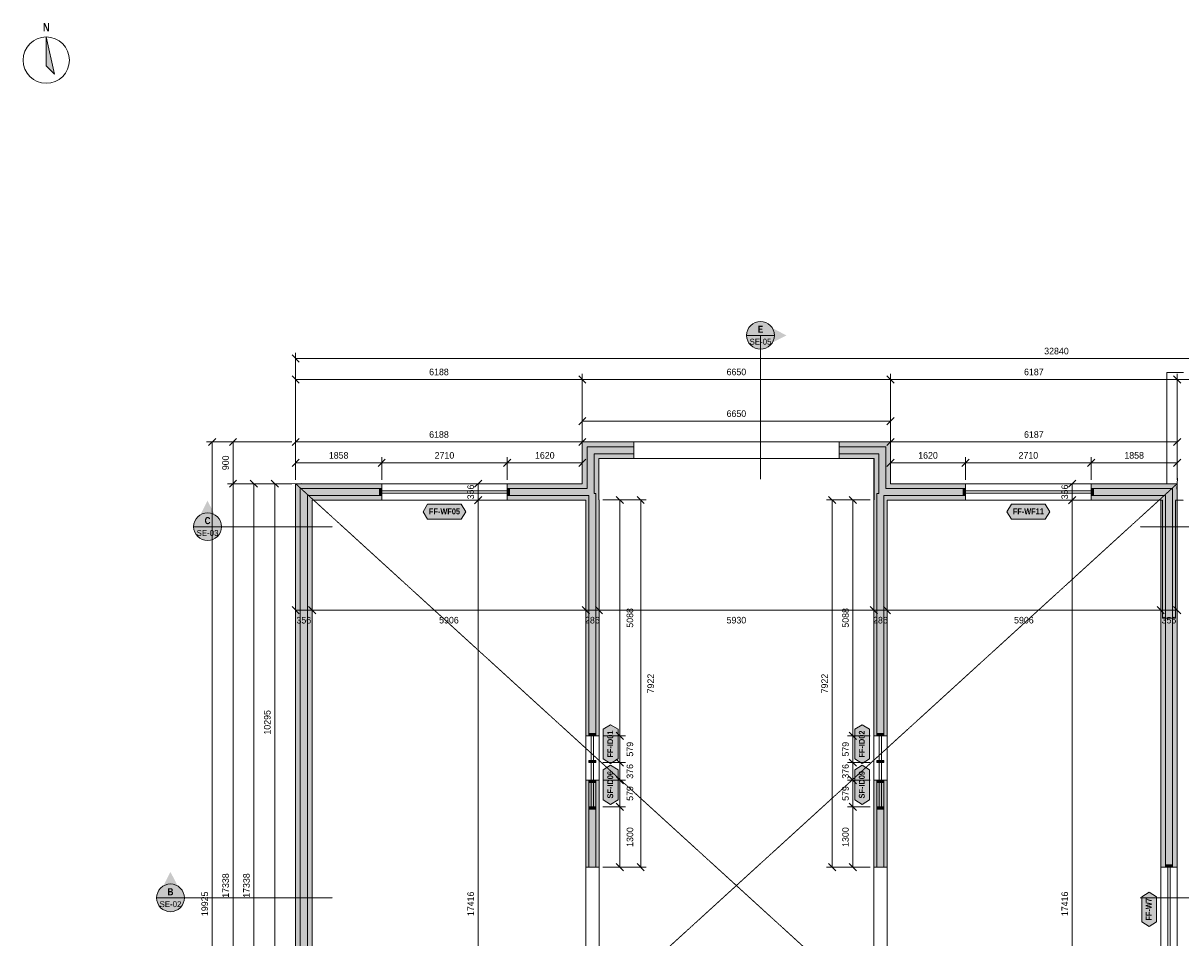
# Model space of a CAD drawing. Header units: millimetres. Extents: x -6015 to 39085, y -10454 to 29228.
# Tile 2 of 4: x -5915 to 19069, y 9194 to 28926. Entities that reach past the tile are written whole.
import ezdxf
from ezdxf.enums import TextEntityAlignment as Align

# ---------------------------------------------------------------- set-up
doc = ezdxf.new("R2010")
doc.units = ezdxf.units.MM
doc.linetypes.add('DASHED', pattern=[1.524, 1.27, -0.254])
for name, color, linetype in [('FILL-C_B2B2B5', 7, 'Continuous'), ('FILL-EPS', 7, 'Continuous'), ('FILL-INK', 7, 'Continuous'), ('FILL-RED', 7, 'Continuous'), ('FILL-TEAL_DK', 7, 'Continuous'), ('FILL-WHITE', 7, 'Continuous'), ('LINE-C_85297A', 7, 'Continuous'), ('LINE-C_85297A-DASH', 7, 'DASHED'), ('LINE-INK', 7, 'Continuous'), ('LINE-RED', 7, 'Continuous'), ('LINE-RED-DASH', 7, 'DASHED'), ('LINE-STEEL_GREY', 7, 'Continuous'), ('LINE-STEEL_GREY-DASH', 7, 'DASHED'), ('LINE-TEAL_DK', 7, 'Continuous'), ('TEXT-INK', 7, 'Continuous'), ('TEXT-RED', 7, 'Continuous'), ('TEXT-TEAL_DK', 7, 'Continuous')]:
    doc.layers.add(name, color=color, linetype=linetype)
doc.styles.add('OpenSansCondensed-Bold', font='OpenSansCondensed-Bold.ttf')

msp = doc.modelspace()

# ---------------------------------------------------------------- hatches: boundary and pattern name
at = {"layer": 'FILL-C_B2B2B5', "true_color": 0xb2b2b5}
h = msp.add_hatch(color=253, dxfattribs=at)
h.dxf.hatch_style = 1
h.paths.add_polyline_path([(7261, 19637), (6407, 19637), (6407, 18783), (6446, 18783), (6446, 13552), (6294, 13552), (6294, 18737), (4533, 18737), (4533, 18889), (6255, 18889), (6255, 19789), (7261, 19789)])
h = msp.add_hatch(color=253, dxfattribs=at)
h.dxf.hatch_style = 1
h.paths.add_polyline_path([(11696, 19789), (12702, 19789), (12702, 18889), (14422, 18889), (14422, 18737), (12662, 18737), (12662, 13552), (12510, 13552), (12510, 18783), (12549, 18783), (12549, 19637), (11696, 19637)])
h = msp.add_hatch(color=253, dxfattribs=at)
h.dxf.hatch_style = 1
h.paths.add_polyline_path([(8235, 67), (7267, 67), (7267, 1755), (5052, 1755), (5052, 967), (4601, 967), (4601, 761), (4703, 761), (4703, 609), (4601, 609), (4601, 67), (1530, 67), (1530, 609), (1428, 609), (1428, 761), (1530, 761), (1530, 967), (1080, 967), (1080, 1755), (67, 1755), (67, 18889), (1823, 18889), (1823, 18737), (219, 18737), (219, 1907), (1232, 1907), (1232, 1119), (1682, 1119), (1682, 761), (1784, 761), (1784, 609), (1682, 609), (1682, 219), (4449, 219), (4449, 609), (4347, 609), (4347, 761), (4449, 761), (4449, 1119), (4899, 1119), (4899, 1907), (7419, 1907), (7419, 219), (8235, 219)])
h = msp.add_hatch(color=253, dxfattribs=at)
h.dxf.hatch_style = 1
h.paths.add_polyline_path([(18737, 10718), (18737, 18737), (17133, 18737), (17133, 18889), (18889, 18889), (18889, 10718)])
h = msp.add_hatch(color=253, dxfattribs=at)
h.dxf.hatch_style = 1
h.paths.add_polyline_path([(6446, 12596), (6446, 10718), (6294, 10718), (6294, 12596)])
h = msp.add_hatch(color=253, dxfattribs=at)
h.dxf.hatch_style = 1
h.paths.add_polyline_path([(12662, 12597), (12662, 10718), (12510, 10718), (12510, 12597)])
at = {"layer": 'FILL-EPS', "true_color": 0xccffff}
h = msp.add_hatch(color=7, dxfattribs=at)
h.dxf.hatch_style = 1
h.paths.add_polyline_path([(6153, 19891), (7261, 19891), (7261, 19789), (6255, 19789), (6255, 18889), (4533, 18889), (4533, 18991), (6153, 18991)])
h = msp.add_hatch(color=7, dxfattribs=at)
h.dxf.hatch_style = 1
h.paths.add_polyline_path([(11696, 19891), (12803, 19891), (12803, 18991), (14422, 18991), (14422, 18889), (12702, 18889), (12702, 19789), (11696, 19789)])
h = msp.add_hatch(color=7, dxfattribs=at)
h.dxf.hatch_style = 1
h.paths.add_polyline_path([(7261, 19535), (6509, 19535), (6509, 18640), (6513, 18640), (6513, 18379), (6513, 17419), (6513, 13552), (6446, 13552), (6446, 18783), (6407, 18783), (6407, 19637), (7261, 19637)])
h = msp.add_hatch(color=7, dxfattribs=at)
h.dxf.hatch_style = 1
h.paths.add_polyline_path([(11696, 19535), (11696, 19637), (12549, 19637), (12549, 18783), (12510, 18783), (12510, 13552), (12443, 13552), (12443, 18640), (12448, 18640), (12448, 19535)])
h = msp.add_hatch(color=7, dxfattribs=at)
h.dxf.hatch_style = 1
h.paths.add_polyline_path([(1428, 865), (978, 865), (978, 1653), (-35, 1653), (-35, 18991), (1823, 18991), (1823, 18889), (67, 18889), (67, 1755), (1080, 1755), (1080, 967), (1530, 967), (1530, 761), (1428, 761)])
h = msp.add_hatch(color=7, dxfattribs=at)
h.dxf.hatch_style = 1
h.paths.add_polyline_path([(18990, 18991), (18990, 10718), (18889, 10718), (18889, 18889), (17133, 18889), (17133, 18991)])
h = msp.add_hatch(color=7, dxfattribs=at)
h.dxf.hatch_style = 1
h.paths.add_polyline_path([(1823, 18635), (321, 18635), (321, 2009), (1334, 2009), (1334, 1221), (1784, 1221), (1784, 761), (1682, 761), (1682, 1119), (1232, 1119), (1232, 1907), (219, 1907), (219, 18737), (1823, 18737)])
h = msp.add_hatch(color=7, dxfattribs=at)
h.dxf.hatch_style = 1
h.paths.add_polyline_path([(6227, 13552), (6227, 13811), (6227, 18379), (6227, 18635), (4533, 18635), (4533, 18737), (6294, 18737), (6294, 13552)])
h = msp.add_hatch(color=7, dxfattribs=at)
h.dxf.hatch_style = 1
h.paths.add_polyline_path([(14422, 18635), (12729, 18635), (12729, 13552), (12662, 13552), (12662, 18737), (14422, 18737)])
h = msp.add_hatch(color=7, dxfattribs=at)
h.dxf.hatch_style = 1
h.paths.add_polyline_path([(18635, 10718), (18635, 18635), (17133, 18635), (17133, 18737), (18737, 18737), (18737, 10718)])
h = msp.add_hatch(color=7, dxfattribs=at)
h.dxf.hatch_style = 1
h.paths.add_polyline_path([(6227, 10966), (6227, 12486), (6227, 12596), (6294, 12596), (6294, 10718), (6382, 10718), (6256, 10718), (6227, 10718), (6227, 10858)])
h = msp.add_hatch(color=7, dxfattribs=at)
h.dxf.hatch_style = 1
h.paths.add_polyline_path([(6513, 12596), (6513, 12486), (6513, 12405), (6513, 10718), (6446, 10718), (6446, 12596)])
h = msp.add_hatch(color=7, dxfattribs=at)
h.dxf.hatch_style = 1
h.paths.add_polyline_path([(12443, 12597), (12510, 12597), (12510, 10718), (12443, 10718)])
h = msp.add_hatch(color=7, dxfattribs=at)
h.dxf.hatch_style = 1
h.paths.add_polyline_path([(12729, 12597), (12729, 10718), (12662, 10718), (12662, 12597)])
at = {"layer": 'FILL-INK', "true_color": 0x14141a}
h = msp.add_hatch(color=250, dxfattribs=at)
h.dxf.hatch_style = 1
h.paths.add_polyline_path([(-5415, 28628), (-5240, 27828), (-5415, 28003)])
at = {"layer": 'FILL-RED', "true_color": 0xb81a1f}
h = msp.add_hatch(color=242, dxfattribs=at)
h.dxf.hatch_style = 1
h.paths.add_polyline_path([(10558, 22191), (9998, 22476), (9998, 21906)])
h = msp.add_hatch(color=242, dxfattribs=at)
h.dxf.hatch_style = 1
h.paths.add_polyline_path([(-1935, 18624), (-2220, 18064), (-1650, 18064)])
h = msp.add_hatch(color=242, dxfattribs=at)
h.dxf.hatch_style = 1
h.paths.add_polyline_path([(-2735, 10617), (-3020, 10057), (-2450, 10057)])
at = {"layer": 'FILL-TEAL_DK', "true_color": 0x006b5c}
h = msp.add_hatch(color=126, dxfattribs=at)
h.dxf.hatch_style = 1
h.paths.add_polyline_path([(1823, 18889), (1823, 18737), (1773, 18737), (1773, 18889)])
h = msp.add_hatch(color=126, dxfattribs=at)
h.dxf.hatch_style = 1
h.paths.add_polyline_path([(4533, 18889), (4583, 18889), (4583, 18737), (4533, 18737), (4533, 18889)])
h = msp.add_hatch(color=126, dxfattribs=at)
h.dxf.hatch_style = 1
h.paths.add_polyline_path([(14423, 18889), (14423, 18737), (14373, 18737), (14373, 18889)])
h = msp.add_hatch(color=126, dxfattribs=at)
h.dxf.hatch_style = 1
h.paths.add_polyline_path([(17133, 18889), (17183, 18889), (17183, 18737), (17133, 18737)])
h = msp.add_hatch(color=126, dxfattribs=at)
h.dxf.hatch_style = 1
h.paths.add_polyline_path([(6294, 13602), (6446, 13602), (6446, 13552), (6294, 13552)])
h = msp.add_hatch(color=126, dxfattribs=at)
h.dxf.hatch_style = 1
h.paths.add_polyline_path([(12510, 13602), (12662, 13602), (12662, 13552), (12510, 13552)])
h = msp.add_hatch(color=126, dxfattribs=at)
h.dxf.hatch_style = 1
h.paths.add_polyline_path([(6294, 13023), (6446, 13023), (6446, 12973), (6294, 12973)])
h = msp.add_hatch(color=126, dxfattribs=at)
h.dxf.hatch_style = 1
h.paths.add_polyline_path([(12510, 13023), (12662, 13023), (12662, 12973), (12510, 12973)])
h = msp.add_hatch(color=126, dxfattribs=at)
h.dxf.hatch_style = 1
h.paths.add_polyline_path([(6294, 12597), (6446, 12597), (6446, 12547), (6294, 12547)])
h = msp.add_hatch(color=126, dxfattribs=at)
h.dxf.hatch_style = 1
h.paths.add_polyline_path([(12510, 12597), (12662, 12597), (12662, 12547), (12510, 12547)])
h = msp.add_hatch(color=126, dxfattribs=at)
h.dxf.hatch_style = 1
h.paths.add_polyline_path([(6294, 12018), (6446, 12018), (6446, 11968), (6294, 11968)])
h = msp.add_hatch(color=126, dxfattribs=at)
h.dxf.hatch_style = 1
h.paths.add_polyline_path([(12510, 12018), (12662, 12018), (12662, 11968), (12510, 11968)])
h = msp.add_hatch(color=126, dxfattribs=at)
h.dxf.hatch_style = 1
h.paths.add_polyline_path([(18737, 10768), (18889, 10768), (18889, 10718), (18737, 10718)])
at = {"layer": 'FILL-WHITE', "true_color": 0xffffff}
h = msp.add_hatch(color=7, dxfattribs=at)
h.dxf.hatch_style = 1
h.paths.add_polyline_path([(10298, 22191), (10288, 22268), (10258, 22341), (10210, 22403), (10148, 22450), (10076, 22480), (9998, 22491), (9920, 22480), (9848, 22450), (9786, 22403), (9738, 22341), (9708, 22268), (9698, 22191), (9708, 22113), (9738, 22041), (9786, 21978), (9848, 21931), (9920, 21901), (9998, 21891), (10076, 21901), (10148, 21931), (10210, 21978), (10258, 22041), (10288, 22113)])
h = msp.add_hatch(color=7, dxfattribs=at)
h.dxf.hatch_style = 1
h.paths.add_polyline_path([(2715, 18386), (2815, 18546), (3541, 18546), (3641, 18386), (3541, 18226), (2815, 18226)])
h = msp.add_hatch(color=7, dxfattribs=at)
h.dxf.hatch_style = 1
h.paths.add_polyline_path([(15315, 18386), (15415, 18546), (16141, 18546), (16241, 18386), (16141, 18226), (15415, 18226)])
h = msp.add_hatch(color=7, dxfattribs=at)
h.dxf.hatch_style = 1
h.paths.add_polyline_path([(-1635, 18064), (-1645, 18142), (-1675, 18214), (-1722, 18276), (-1785, 18324), (-1857, 18354), (-1935, 18364), (-2012, 18354), (-2085, 18324), (-2147, 18276), (-2194, 18214), (-2224, 18142), (-2235, 18064), (-2224, 17986), (-2194, 17914), (-2147, 17852), (-2085, 17804), (-2012, 17774), (-1935, 17764), (-1857, 17774), (-1785, 17804), (-1722, 17852), (-1675, 17914), (-1645, 17986)])
h = msp.add_hatch(color=7, dxfattribs=at)
h.dxf.hatch_style = 1
h.paths.add_polyline_path([(6763, 12957), (6603, 13057), (6603, 13692), (6763, 13792), (6923, 13692), (6923, 13057)])
h = msp.add_hatch(color=7, dxfattribs=at)
h.dxf.hatch_style = 1
h.paths.add_polyline_path([(12193, 12957), (12033, 13057), (12033, 13692), (12193, 13792), (12353, 13692), (12353, 13057)])
h = msp.add_hatch(color=7, dxfattribs=at)
h.dxf.hatch_style = 1
h.paths.add_polyline_path([(6763, 12073), (6603, 12173), (6603, 12818), (6763, 12918), (6923, 12818), (6923, 12173)])
h = msp.add_hatch(color=7, dxfattribs=at)
h.dxf.hatch_style = 1
h.paths.add_polyline_path([(12193, 12073), (12033, 12173), (12033, 12818), (12193, 12918), (12353, 12818), (12353, 12173)])
h = msp.add_hatch(color=7, dxfattribs=at)
h.dxf.hatch_style = 1
h.paths.add_polyline_path([(-2435, 10057), (-2445, 10135), (-2475, 10207), (-2522, 10269), (-2585, 10317), (-2657, 10347), (-2735, 10357), (-2812, 10347), (-2885, 10317), (-2947, 10269), (-2994, 10207), (-3024, 10135), (-3035, 10057), (-3024, 9979), (-2994, 9907), (-2947, 9845), (-2885, 9797), (-2812, 9767), (-2735, 9757), (-2657, 9767), (-2585, 9797), (-2522, 9845), (-2475, 9907), (-2445, 9979)])
h = msp.add_hatch(color=7, dxfattribs=at)
h.dxf.hatch_style = 1
h.paths.add_polyline_path([(18385, 9440), (18225, 9540), (18225, 10076), (18385, 10176), (18545, 10076), (18545, 9540)])

# ---------------------------------------------------------------- linework, layer by layer
at = {"layer": 'LINE-C_85297A', "lineweight": 5}
for p, q in [((-154, 18985), (85, 18996)), ((18985, 18871), (18996, 19110))]:
    msp.add_line(p, q, dxfattribs=at)
at = {"layer": 'LINE-C_85297A-DASH', "lineweight": 5}
for p, q in [((-35, 1653), (18990, 18991)), ((-35, 18991), (18990, 1653))]:
    msp.add_line(p, q, dxfattribs=at)
at = {"layer": 'LINE-INK', "lineweight": 5}
for p, q in [((43, 21613), (-112, 21768)), ((-35, 19971), (-35, 21811)), ((32806, 21691), (-35, 21691)), ((43, 21163), (-112, 21318)), ((-35, 19971), (-35, 21361)), ((32806, 21241), (-35, 21241)), ((6231, 21163), (6075, 21318)), ((6153, 19971), (6153, 21361)), ((12881, 21163), (12725, 21318)), ((12803, 19971), (12803, 21361)), ((19068, 21163), (18913, 21318)), ((18990, 19971), (18990, 21361)), ((6075, 20263), (6231, 20418)), ((6153, 19971), (6153, 20461)), ((6153, 20341), (12803, 20341)), ((12725, 20263), (12881, 20418)), ((12803, 19971), (12803, 20461)), ((-35, 19071), (-35, 20011)), ((6153, 19071), (6153, 20011)), ((12803, 19071), (12803, 20011)), ((18990, 19071), (18990, 20011)), ((-115, 19891), (-1955, 19891)), ((-1757, 19968), (-1912, 19813)), ((-1835, 19891), (-1835, -35)), ((-115, 19891), (-1505, 19891)), ((-1307, 19968), (-1462, 19813)), ((-1385, 19891), (-1385, -35)), ((-112, 19813), (43, 19968)), ((-35, 19891), (6153, 19891)), ((6075, 19813), (6231, 19968)), ((12725, 19813), (12881, 19968)), ((12803, 19891), (18990, 19891)), ((18913, 19813), (19068, 19968)), ((-112, 19363), (43, 19518)), ((-35, 19071), (-35, 19561)), ((1745, 19363), (1901, 19518)), ((1823, 19071), (1823, 19561)), ((4455, 19363), (4611, 19518)), ((4533, 19071), (4533, 19561)), ((6075, 19363), (6231, 19518)), ((6153, 19071), (6153, 19561)), ((12725, 19363), (12881, 19518)), ((12803, 19071), (12803, 19561)), ((14345, 19363), (14501, 19518)), ((14423, 19071), (14423, 19561)), ((17055, 19363), (17211, 19518)), ((17133, 19071), (17133, 19561)), ((18913, 19363), (19068, 19518)), ((18990, 19071), (18990, 19561)), ((-35, 19441), (6153, 19441)), ((12803, 19441), (18990, 19441)), ((-115, 18991), (-1505, 18991)), ((-1307, 19068), (-1462, 18913)), ((-115, 18991), (-1055, 18991)), ((-857, 18913), (-1012, 19068)), ((-935, 1653), (-935, 18991)), ((-115, 18991), (-605, 18991)), ((-407, 18913), (-562, 19068)), ((-485, 1653), (-485, 18991)), ((4533, 18991), (1823, 18991)), ((3904, 18991), (3784, 18991)), ((3982, 19068), (3826, 18913)), ((3904, 18991), (3904, -35)), ((17133, 18991), (14423, 18991)), ((16725, 18991), (16605, 18991)), ((16803, 19068), (16647, 18913)), ((16725, 18991), (16725, -35)), ((4533, 18838), (1823, 18838)), ((4533, 18788), (1823, 18788)), ((17133, 18838), (14423, 18838)), ((17133, 18788), (14423, 18788)), ((4533, 18636), (1823, 18636)), ((3904, 18635), (3784, 18635)), ((3982, 18713), (3826, 18557)), ((6593, 18640), (7083, 18640)), ((6593, 18640), (7533, 18640)), ((6885, 18718), (7040, 18562)), ((6963, 18640), (6963, 10718)), ((7335, 18718), (7490, 18562)), ((7413, 18640), (7413, 10718)), ((12363, 18640), (11423, 18640)), ((11621, 18562), (11465, 18718)), ((11543, 10718), (11543, 18640)), ((12363, 18640), (11873, 18640)), ((12071, 18562), (11915, 18718)), ((11993, 10718), (11993, 18640)), ((17133, 18636), (14423, 18636)), ((16725, 18635), (16605, 18635)), ((16803, 18713), (16647, 18557)), ((-112, 16341), (43, 16185)), ((-35, 16263), (18991, 16264)), ((-35, 16263), (-35, 16143)), ((243, 16341), (399, 16185)), ((321, 16263), (321, 16143)), ((6149, 16341), (6305, 16186)), ((6227, 16263), (6227, 16143)), ((6435, 16341), (6591, 16186)), ((6513, 16263), (6513, 16143)), ((12365, 16341), (12521, 16186)), ((12443, 16264), (12443, 16144)), ((12651, 16341), (12807, 16186)), ((12729, 16264), (12729, 16144)), ((18557, 16342), (18713, 16186)), ((18635, 16264), (18635, 16144)), ((18913, 16342), (19068, 16186)), ((18991, 16264), (18991, 16144)), ((6227, 13552), (6227, 12597)), ((6345, 13552), (6345, 12597)), ((6395, 13552), (6395, 12597)), ((6513, 13552), (6513, 12597)), ((6593, 13552), (7083, 13552)), ((6885, 13630), (7041, 13474)), ((12363, 13552), (11873, 13552)), ((12071, 13474), (11915, 13630)), ((12443, 12597), (12443, 13552)), ((12561, 12597), (12561, 13552)), ((12611, 12597), (12611, 13552)), ((12729, 12597), (12729, 13552)), ((6885, 13051), (7041, 12895)), ((12071, 12895), (11915, 13051)), ((6227, 12973), (6227, 12018)), ((6345, 12973), (6345, 12018)), ((6395, 12973), (6395, 12018)), ((6513, 12973), (6513, 12018)), ((6593, 12973), (7083, 12973)), ((12363, 12973), (11873, 12973)), ((12443, 12018), (12443, 12973)), ((12561, 12018), (12561, 12973)), ((12611, 12018), (12611, 12973)), ((12729, 12018), (12729, 12973)), ((6593, 12597), (7083, 12597)), ((6885, 12675), (7041, 12519)), ((12363, 12597), (11873, 12597)), ((12071, 12519), (11915, 12675)), ((6593, 12018), (7083, 12018)), ((6885, 12096), (7041, 11940)), ((12363, 12018), (11873, 12018)), ((12071, 11940), (11915, 12096)), ((6885, 10796), (7041, 10640)), ((7335, 10796), (7491, 10640)), ((11621, 10640), (11465, 10796)), ((12071, 10640), (11915, 10796)), ((6593, 10718), (7083, 10718)), ((6593, 10718), (7533, 10718)), ((12363, 10718), (11423, 10718)), ((12363, 10718), (11873, 10718)), ((18635, 10718), (18635, 8898)), ((18788, 10718), (18788, 8898)), ((18838, 10718), (18838, 8898)), ((18990, 10718), (18990, 8898))]:
    msp.add_line(p, q, dxfattribs=at)
for points in [[(-5415, 28628), (-5240, 27828), (-5415, 28003)], [(6153, 18991), (6153, 19891), (7261, 19891), (7261, 19535), (6509, 19535), (6509, 18640), (6513, 18640), (6513, 18379), (6513, 17419), (6513, 13552), (6227, 13552), (6227, 13811), (6227, 18379), (6227, 18635), (4533, 18635), (4533, 18991)], [(12448, 19535), (11696, 19535), (11696, 19891), (12803, 19891), (12803, 18991), (14422, 18991), (14422, 18635), (12729, 18635), (12729, 13552), (12443, 13552), (12443, 18640), (12448, 18640)], [(17133, 18991), (18990, 18991), (18990, 10718), (18635, 10718), (18635, 18635), (17133, 18635)], [(6227, 10858), (6227, 10966), (6227, 12486), (6227, 12596), (6513, 12596), (6513, 12486), (6513, 12405), (6513, 10718), (6256, 10718), (6227, 10718)], [(12443, 10718), (12443, 12597), (12729, 12597), (12729, 10718)]]:
    msp.add_lwpolyline(points, close=True, dxfattribs=at)
msp.add_lwpolyline([(-35, 1653), (-35, 18991), (1823, 18991), (1823, 18635), (321, 18635), (321, 2009)], dxfattribs=at)
msp.add_circle((-5415, 28128), 500, dxfattribs=at)
at = {"layer": 'LINE-RED', "lineweight": 5}
for p, q in [((9698, 22191), (10298, 22191)), ((-2235, 18064), (-1635, 18064)), ((-3035, 10057), (-2435, 10057))]:
    msp.add_line(p, q, dxfattribs=at)
for centre in [(9998, 22191), (-1935, 18064), (-2735, 10057)]:
    msp.add_circle(centre, 300, dxfattribs=at)
at = {"layer": 'LINE-RED-DASH', "lineweight": 5}
for p, q in [((9998, 22191), (9998, 19091)), ((-1935, 18064), (765, 18064)), ((20891, 18064), (18191, 18064)), ((-2735, 10057), (765, 10057)), ((21791, 10057), (18191, 10057))]:
    msp.add_line(p, q, dxfattribs=at)
at = {"layer": 'LINE-STEEL_GREY', "lineweight": 5}
for points in [[(7261, 19637), (6407, 19637), (6407, 18783), (6446, 18783), (6446, 13552), (6294, 13552), (6294, 18737), (4533, 18737), (4533, 18889), (6255, 18889), (6255, 19789), (7261, 19789)], [(11696, 19789), (12702, 19789), (12702, 18889), (14422, 18889), (14422, 18737), (12662, 18737), (12662, 13552), (12510, 13552), (12510, 18783), (12549, 18783), (12549, 19637), (11696, 19637)], [(18737, 10718), (18737, 18737), (17133, 18737), (17133, 18889), (18889, 18889), (18889, 10718)], [(6446, 12596), (6446, 10718), (6294, 10718), (6294, 12596)], [(12662, 12597), (12662, 10718), (12510, 10718), (12510, 12597)]]:
    msp.add_lwpolyline(points, close=True, dxfattribs=at)
msp.add_lwpolyline([(67, 1755), (67, 18889), (1823, 18889), (1823, 18737), (219, 18737), (219, 1907)], dxfattribs=at)
at = {"layer": 'LINE-STEEL_GREY-DASH', "lineweight": 5}
for points in [[(-35, 1653), (-35, 18991), (6153, 18991), (6153, 19891), (12803, 19891), (12803, 18991), (18770, 18991), (18770, 21391), (19126, 21391)], [(12443, 3588), (12443, 18640), (12447, 18640), (12447, 19535), (6509, 19535), (6509, 18640), (6513, 18640), (6513, 15013), (6513, 12283), (6513, 12250), (6513, 11908), (6513, 11874), (6513, 11861), (6513, 11858), (6513, 10005), (6513, 10004), (6513, 9752), (6513, 8130)], [(6227, 9008), (6227, 11825), (6227, 11825), (6227, 12093), (6227, 12143), (6227, 12386), (6227, 13539), (6227, 13578), (6227, 18535), (6227, 18635), (321, 18635), (321, 2009)], [(19126, 18635), (18956, 18635), (18956, 16088), (18670, 16088), (18670, 18635), (12729, 18635), (12729, 3588)]]:
    msp.add_lwpolyline(points, dxfattribs=at)
at = {"layer": 'LINE-TEAL_DK', "lineweight": 5}
for points in [[(1823, 18889), (1823, 18737), (1773, 18737), (1773, 18889)], [(4533, 18889), (4583, 18889), (4583, 18889), (4583, 18889), (4583, 18737), (4583, 18737), (4583, 18737), (4533, 18737), (4533, 18737), (4533, 18737), (4533, 18889), (4533, 18889)], [(14423, 18889), (14423, 18737), (14373, 18737), (14373, 18889)], [(17133, 18889), (17183, 18889), (17183, 18737), (17133, 18737)], [(2715, 18386), (2815, 18546), (3541, 18546), (3641, 18386), (3541, 18226), (2815, 18226)], [(15315, 18386), (15415, 18546), (16141, 18546), (16241, 18386), (16141, 18226), (15415, 18226)], [(6763, 12957), (6603, 13057), (6603, 13692), (6763, 13792), (6923, 13692), (6923, 13057)], [(12193, 12957), (12033, 13057), (12033, 13692), (12193, 13792), (12353, 13692), (12353, 13057)], [(6294, 13602), (6446, 13602), (6446, 13552), (6294, 13552)], [(12510, 13602), (12662, 13602), (12662, 13552), (12510, 13552)], [(6294, 13023), (6446, 13023), (6446, 12973), (6294, 12973)], [(12510, 13023), (12662, 13023), (12662, 12973), (12510, 12973)], [(6763, 12073), (6603, 12173), (6603, 12818), (6763, 12918), (6923, 12818), (6923, 12173)], [(12193, 12073), (12033, 12173), (12033, 12818), (12193, 12918), (12353, 12818), (12353, 12173)], [(6294, 12597), (6446, 12597), (6446, 12547), (6294, 12547)], [(12510, 12597), (12662, 12597), (12662, 12547), (12510, 12547)], [(6294, 12018), (6446, 12018), (6446, 11968), (6294, 11968)], [(12510, 12018), (12662, 12018), (12662, 11968), (12510, 11968)], [(18737, 10768), (18889, 10768), (18889, 10718), (18737, 10718)], [(18385, 9440), (18225, 9540), (18225, 10076), (18385, 10176), (18545, 10076), (18545, 9540)]]:
    msp.add_lwpolyline(points, close=True, dxfattribs=at)

# ---------------------------------------------------------------- texts
at = {"layer": 'TEXT-INK', "style": 'OpenSansCondensed-Bold'}
msp.add_text('N', height=178, dxfattribs=at).set_placement((-5415, 28748), align=Align.CENTER)
at = {"layer": 'TEXT-INK'}
for s, p in [('32840', (16385, 21781)), ('6188', (3059, 21331)), ('6650', (9478, 21331)), ('6187', (15897, 21331)), ('6650', (9478, 20431)), ('6188', (3059, 19981)), ('6187', (15897, 19981)), ('1858', (894, 19531)), ('2710', (3178, 19531)), ('1620', (5343, 19531)), ('1620', (13613, 19531)), ('2710', (15778, 19531)), ('1858', (18062, 19531))]:
    msp.add_text(s, height=142.2, dxfattribs=at).set_placement(p, align=Align.CENTER)
for s, rotation, p in [('900', 90, (-1475, 19441)), ('356', 90, (3814, 18813)), ('356', 90, (16635, 18813)), ('5088', 90.0029, (7250, 16096)), ('5088', 90, (11903, 16096)), ('356', 0.0029, (143, 15975)), ('5906', 0.0029, (3274, 15976)), ('286', 0.0029, (6370, 15976)), ('5930', 0.0029, (9478, 15976)), ('286', 0.0029, (12586, 15976)), ('5906', 0.0029, (15682, 15976)), ('356', 0.0029, (18813, 15976)), ('7922', 90.0029, (7700, 14679)), ('7922', 90, (11453, 14679)), ('10295', 90, (-575, 13843)), ('579', 90.0029, (7250, 13263)), ('579', 90, (11903, 13263)), ('376', 90.0029, (7250, 12785)), ('376', 90, (11903, 12785)), ('579', 90.0029, (7250, 12308)), ('579', 90, (11903, 12308)), ('1300', 90.0029, (7251, 11368)), ('1300', 90, (11903, 11368)), ('17338', 90, (-1475, 10322)), ('17338', 90, (-1025, 10322)), ('19925', 90, (-1925, 9928)), ('17416', 90, (3814, 9927)), ('17416', 90, (16635, 9927))]:
    msp.add_text(s, height=142.2, rotation=rotation, dxfattribs=at).set_placement(p, align=Align.CENTER)
at = {"layer": 'TEXT-RED', "style": 'OpenSansCondensed-Bold'}
for s, p in [('E', (9998, 22246)), ('C', (-1935, 18119)), ('B', (-2735, 10112))]:
    msp.add_text(s, height=152, dxfattribs=at).set_placement(p, align=Align.CENTER)
at = {"layer": 'TEXT-RED'}
for s, p in [('SE-05', (9998, 21991)), ('SE-03', (-1935, 17864)), ('SE-02', (-2735, 9857))]:
    msp.add_text(s, height=127, dxfattribs=at).set_placement(p, align=Align.CENTER)
at = {"layer": 'TEXT-TEAL_DK', "style": 'OpenSansCondensed-Bold'}
for s, p in [('FF-WF05', (3178, 18330)), ('FF-WF11', (15778, 18330))]:
    msp.add_text(s, height=127, dxfattribs=at).set_placement(p, align=Align.CENTER)
for s, p in [('FF-ID01', (6818, 13374)), ('FF-ID02', (12248, 13374)), ('SF-ID06', (6818, 12496)), ('SF-ID09', (12248, 12496)), ('FF-W7', (18440, 9808))]:
    msp.add_text(s, height=127, rotation=90, dxfattribs=at).set_placement(p, align=Align.CENTER)

doc.saveas('drawing.dxf')
